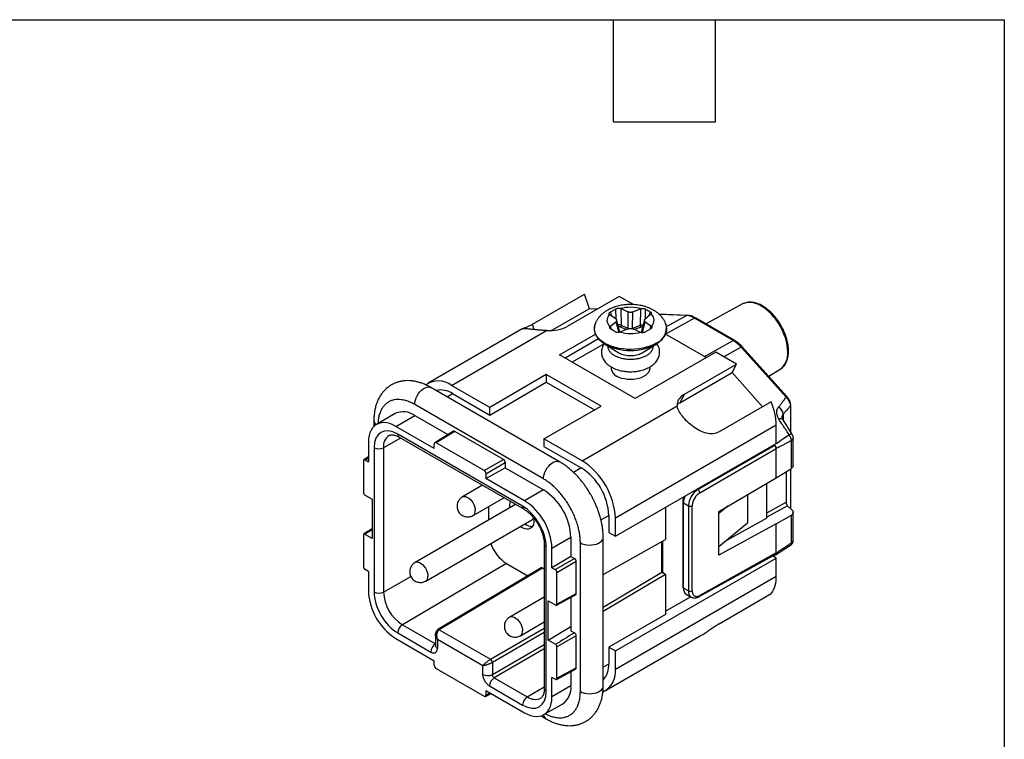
# Model space of a CAD drawing. Header units: millimetres. Extents: x 6 to 273, y 6 to 210.
# Tile 4 of 4: x 199 to 273, y 156 to 210. Entities that reach past the tile are written whole.
import ezdxf

# ---------------------------------------------------------------- set-up
doc = ezdxf.new("R2010")
doc.units = ezdxf.units.MM
doc.linetypes.add('SLD-Solid', pattern=[0])
doc.layers.add('TEXT', color=140, linetype='SLD-Solid', lineweight=25)

msp = doc.modelspace()

# ---------------------------------------------------------------- linework, layer by layer
for p, q in [((237.801, 186.802), (241.691, 189.047)), ((244.276, 188.88), (240.387, 186.635)), ((242.048, 187.955), (241.691, 189.047)), ((245.343, 188.264), (244.276, 188.88)), ((242.048, 187.955), (239.224, 186.325)), ((242.635, 187.933), (242.048, 187.955)), ((243.618, 187.709), (243.704, 187.413)), ((244.04, 187.175), (244.032, 187.948)), ((244.43, 187.965), (244.93, 187.723)), ((244.444, 186.708), (244.43, 187.965)), ((244.93, 187.723), (244.917, 186.479)), ((245.278, 186.47), (245.29, 187.715)), ((245.29, 187.715), (245.873, 187.952)), ((245.873, 187.952), (245.847, 186.702)), ((246.237, 187.201), (246.252, 187.927)), ((246.504, 187.42), (246.591, 187.732)), ((253.493, 188.31), (250.773, 186.816)), ((244.017, 187.197), (243.598, 187.485)), ((243.621, 186.652), (244.032, 186.989)), ((244.032, 186.989), (244.252, 186.189)), ((244.33, 186.213), (244.083, 187.115)), ((246.163, 187.11), (245.91, 186.175)), ((246.009, 186.163), (246.228, 186.974)), ((246.625, 187.518), (246.213, 187.182)), ((246.228, 186.974), (246.647, 186.685)), ((249.372, 187.461), (247.261, 187.543)), ((249.307, 187.445), (247.283, 187.523)), ((249.904, 187.253), (247.746, 186.06)), ((247.815, 186.62), (249.307, 187.445)), ((252.791, 185.586), (249.904, 187.253)), ((252.889, 185.595), (250.002, 187.261)), ((237.078, 186.481), (230.009, 182.4)), ((231.759, 182.227), (238.855, 186.324)), ((237.934, 186.397), (237.801, 186.802)), ((243.691, 186.407), (243.621, 186.652)), ((244.956, 186.456), (244.373, 186.218)), ((244.381, 186.597), (244.802, 186.393)), ((244.917, 186.479), (244.444, 186.708)), ((244.917, 186.479), (244.957, 186.464)), ((245.847, 186.702), (245.278, 186.47)), ((245.815, 186.205), (245.316, 186.447)), ((245.904, 186.588), (245.427, 186.394)), ((246.647, 186.685), (246.567, 186.414)), ((239.82, 184.513), (242.501, 186.061)), ((242.729, 185.706), (240.241, 184.27)), ((250.78, 184.309), (247.742, 186.063)), ((250.65, 184.384), (252.791, 185.586)), ((243.146, 185.34), (240.767, 183.966)), ((243.136, 185.361), (243.11, 185.377)), ((243.111, 185.379), (243.138, 185.359)), ((243.136, 185.361), (244.242, 184.655)), ((251.487, 184.717), (245.476, 181.248)), ((246.004, 184.655), (247.11, 185.361)), ((253.041, 183.82), (251.487, 184.717)), ((253.389, 185.088), (252.099, 184.364)), ((256.744, 181.344), (253.389, 185.088)), ((256.831, 181.363), (253.476, 185.107)), ((245.476, 181.248), (239.82, 184.513)), ((243.686, 183.604), (243.686, 183.493)), ((246.56, 183.493), (246.56, 183.604)), ((248.816, 180.938), (252.705, 183.184)), ((249.151, 181.575), (253.041, 183.82)), ((252.705, 183.184), (253.041, 183.82)), ((254.989, 180.635), (252.705, 183.184)), ((255.445, 182.909), (256.309, 183.432)), ((238.827, 183.045), (234.621, 180.575)), ((234.621, 180.003), (238.827, 182.474)), ((242.934, 180.674), (238.827, 183.045)), ((238.827, 183.045), (238.827, 182.474)), ((238.827, 182.474), (242.434, 180.391)), ((239.825, 176.521), (230.208, 182.073)), ((234.621, 180.575), (231.759, 182.227)), ((231.415, 181.376), (231.829, 181.615)), ((231.829, 181.615), (234.621, 180.003)), ((249.151, 181.575), (248.816, 180.938)), ((255.626, 181.002), (251.737, 178.757)), ((238.617, 175.247), (229.001, 180.799)), ((234.621, 180.003), (234.621, 180.575)), ((238.654, 178.247), (242.934, 180.674)), ((241.517, 176.594), (248.613, 180.691)), ((257.067, 180.682), (257.067, 178.778)), ((257.094, 178.734), (257.094, 180.74)), ((225.95, 179.614), (225.95, 179.169)), ((227.551, 180.126), (226.137, 179.309)), ((227.587, 179.166), (229.001, 179.982)), ((229.001, 179.982), (231.481, 178.55)), ((256.526, 180.071), (256.526, 179.664)), ((230.464, 177.504), (227.587, 179.166)), ((231.894, 178.805), (230.504, 177.946)), ((231.995, 178.796), (230.606, 177.937)), ((235.623, 176.702), (231.995, 178.796)), ((256.012, 179.247), (243.991, 172.307)), ((256.012, 177.9), (256.012, 179.247)), ((227.946, 178.296), (226.667, 177.57)), ((237.062, 173.202), (227.728, 178.591)), ((227.832, 178.362), (237.165, 172.974)), ((241.517, 176.594), (238.654, 178.247)), ((238.654, 178.247), (238.654, 177.675)), ((257.14, 176.029), (257.14, 178.111)), ((257.28, 176.228), (257.28, 178.295)), ((225.536, 177.981), (225.536, 176.53)), ((225.963, 177.572), (225.963, 166.793)), ((226.667, 177.57), (226.667, 166.791)), ((230.464, 177.504), (230.464, 177.856)), ((234.184, 175.872), (230.606, 177.937)), ((238.654, 177.675), (241.446, 176.063)), ((243.991, 170.96), (256.012, 177.9)), ((250.158, 174.452), (255.871, 177.749)), ((250.3, 174.207), (256.012, 177.504)), ((255.871, 177.749), (255.811, 177.784)), ((255.875, 177.82), (255.89, 177.804)), ((256.012, 177.512), (256.012, 177.504)), ((256.012, 175.332), (256.012, 177.504)), ((225.161, 176.583), (225.161, 174.247)), ((225.536, 176.881), (225.201, 176.673)), ((225.302, 176.665), (225.536, 176.809)), ((225.302, 176.665), (225.536, 176.53)), ((234.184, 175.872), (235.623, 176.702)), ((234.325, 175.627), (235.764, 176.457)), ((234.325, 175.275), (235.764, 176.077)), ((235.764, 176.457), (235.764, 176.077)), ((235.764, 176.077), (238.617, 174.43)), ((241.446, 176.063), (240.867, 175.729)), ((256.012, 175.332), (257.14, 176.029)), ((257.067, 175.984), (257.067, 173.028)), ((257.094, 173.001), (257.094, 176.001)), ((234.325, 175.627), (234.325, 175.275)), ((237.203, 173.614), (234.325, 175.275)), ((251.729, 172.817), (256.012, 175.332)), ((256.747, 175.786), (256.747, 173.509)), ((234.062, 174.765), (232.561, 173.898)), ((238.617, 174.43), (237.203, 173.614)), ((250.158, 174.452), (250.099, 174.486)), ((255.305, 172.302), (255.305, 174.917)), ((225.253, 174.059), (225.819, 173.733)), ((225.253, 174.059), (225.253, 174.041)), ((225.819, 173.733), (225.819, 170.799)), ((233.361, 172.512), (235.662, 173.841)), ((253.87, 174.074), (253.87, 171.967)), ((236.538, 173.336), (229.025, 168.998)), ((234.516, 173.18), (234.516, 172.168)), ((247.739, 173.124), (247.739, 170.704)), ((249.024, 173.528), (249.024, 167.166)), ((249.083, 173.447), (249.453, 173.233)), ((249.083, 167.084), (249.083, 173.447)), ((249.453, 173.233), (249.453, 166.871)), ((249.734, 166.87), (249.734, 173.233)), ((252.422, 173.223), (251.729, 172.652)), ((255.305, 172.706), (256.747, 173.509)), ((256.85, 173.243), (255.305, 172.382)), ((256.85, 173.243), (257.213, 172.883)), ((229.825, 167.613), (237.745, 172.185)), ((242.917, 172.177), (243.496, 172.511)), ((243.496, 172.511), (243.496, 171.246)), ((243.991, 170.96), (243.991, 172.307)), ((251.729, 169.549), (251.729, 172.817)), ((255.305, 172.302), (252.128, 170.532)), ((256.012, 171.893), (257.14, 172.545)), ((257.14, 170.463), (257.14, 172.545)), ((257.28, 170.681), (257.28, 172.747)), ((225.819, 171.516), (225.201, 171.134)), ((225.253, 171.125), (225.819, 171.463)), ((251.729, 170.203), (253.87, 171.967)), ((256.012, 171.893), (251.729, 169.549)), ((256.012, 169.721), (256.012, 171.893)), ((225.161, 171.043), (225.161, 168.708)), ((225.253, 171.143), (225.253, 171.125)), ((225.819, 170.799), (225.253, 171.125)), ((239.254, 170.062), (240.668, 170.879)), ((240.668, 170.879), (240.668, 169.455)), ((243.082, 159.774), (243.082, 170.879)), ((243.082, 168.11), (247.739, 170.704)), ((243.496, 171.246), (243.991, 170.96)), ((238.68, 170.35), (238.68, 159.571)), ((238.827, 159.367), (238.827, 170.145)), ((239.254, 168.611), (239.254, 170.062)), ((241.375, 159.365), (241.375, 170.47)), ((247.456, 168.275), (247.456, 170.547)), ((247.527, 168.235), (247.527, 170.586)), ((255.947, 169.574), (257.076, 170.286)), ((240.668, 169.455), (239.254, 168.611)), ((239.487, 168.476), (240.926, 169.306)), ((240.668, 169.455), (240.926, 169.306)), ((243.991, 162.386), (256.012, 169.326)), ((250.257, 166.445), (255.97, 169.629)), ((256.012, 169.721), (250.3, 166.537)), ((256.012, 169.326), (255.724, 169.492)), ((255.89, 169.563), (255.853, 169.564)), ((256.012, 169.721), (256.012, 169.714)), ((256.012, 167.979), (256.012, 169.326)), ((225.536, 168.328), (225.302, 168.463)), ((235.86, 168.917), (228.078, 164.347)), ((238.446, 168.593), (230.732, 163.983)), ((238.547, 168.584), (230.833, 163.974)), ((235.86, 168.917), (237.451, 167.999)), ((238.68, 168.507), (238.547, 168.584)), ((239.254, 168.611), (239.487, 168.476)), ((241.068, 169.062), (239.629, 168.231)), ((241.068, 166.669), (241.068, 169.062)), ((225.536, 168.328), (225.536, 166.876)), ((226.667, 166.791), (228.711, 167.951)), ((239.629, 165.895), (239.629, 168.231)), ((243.082, 165.662), (247.456, 168.275)), ((247.739, 168.112), (243.082, 165.33)), ((243.991, 161.039), (256.012, 167.979)), ((247.456, 168.275), (247.527, 168.235)), ((247.739, 168.112), (247.527, 168.235)), ((247.739, 168.112), (247.739, 165.121)), ((249.453, 166.871), (249.083, 167.084)), ((238.68, 166.408), (236.096, 164.916)), ((239.586, 165.803), (241.024, 166.576)), ((239.629, 165.895), (241.068, 166.669)), ((240.668, 166.385), (240.668, 163.888)), ((247.739, 165.366), (249.606, 166.444)), ((249.29, 166.626), (249.661, 166.412)), ((251.737, 164.424), (255.626, 166.669)), ((238.971, 166.14), (239.537, 165.814)), ((238.971, 163.206), (238.971, 166.14)), ((239.537, 165.795), (239.537, 165.814)), ((247.739, 165.121), (243.496, 162.672)), ((228.078, 164.347), (230.549, 162.921)), ((234.657, 161.767), (238.68, 164.089)), ((236.896, 163.531), (238.68, 164.561)), ((238.971, 163.206), (240.668, 164.22)), ((227.587, 163.325), (230.464, 161.663)), ((227.728, 163.736), (230.2, 162.309)), ((230.549, 163.618), (230.549, 162.799)), ((230.833, 163.974), (234.657, 161.767)), ((238.68, 163.762), (234.799, 161.522)), ((241.068, 163.522), (239.629, 162.691)), ((240.668, 163.888), (240.929, 163.737)), ((241.068, 161.129), (241.068, 163.522)), ((243.266, 159.437), (250.336, 163.518)), ((230.695, 163.241), (230.695, 162.595)), ((234.095, 161.278), (230.695, 163.241)), ((234.799, 160.631), (238.68, 162.871)), ((239.537, 162.879), (238.971, 163.206)), ((239.537, 162.879), (239.537, 162.898)), ((239.629, 160.356), (239.629, 162.691)), ((243.496, 162.672), (243.496, 161.407)), ((243.496, 162.672), (243.991, 162.386)), ((238.68, 162.545), (234.94, 160.386)), ((243.991, 161.039), (243.991, 162.386)), ((230.464, 161.312), (230.464, 161.663)), ((234.095, 160.632), (234.095, 161.278)), ((234.799, 161.522), (234.799, 160.631)), ((239.629, 160.356), (241.068, 161.129)), ((243.496, 161.407), (243.082, 161.167)), ((230.606, 161.067), (234.184, 159.001)), ((234.94, 160.386), (237.412, 158.959)), ((239.487, 160.274), (239.254, 160.409)), ((239.254, 158.957), (239.254, 160.409)), ((239.586, 160.263), (241.024, 161.037)), ((240.668, 160.845), (240.668, 159.774)), ((234.59, 159.775), (237.062, 158.348)), ((237.412, 158.959), (238.68, 159.703)), ((240.668, 159.774), (239.254, 158.957)), ((234.282, 158.991), (234.703, 159.217)), ((234.325, 159.434), (237.203, 157.773)), ((234.325, 159.434), (234.325, 159.083)), ((234.325, 159.083), (234.641, 159.253)), ((238.653, 157.63), (240.067, 158.446)), ((238.439, 157.538), (238.825, 157.315))]:
    msp.add_line(p, q)
at = {"flags": 128}
for points in [[(256.875, 184.711), (256.863, 184.967), (256.828, 185.233), (256.77, 185.506), (256.691, 185.783), (256.59, 186.061), (256.469, 186.337), (256.329, 186.608), (256.173, 186.869), (256.001, 187.119), (255.816, 187.354), (255.62, 187.572), (255.416, 187.769), (255.206, 187.944), (254.991, 188.095), (254.776, 188.219), (254.561, 188.316), (254.351, 188.384), (254.146, 188.423), (253.951, 188.431), (253.766, 188.409), (253.594, 188.358), (253.493, 188.31)], [(247.034, 185.372), (246.813, 185.257), (246.57, 185.157), (246.31, 185.073), (246.036, 185.006), (245.75, 184.957), (245.457, 184.927), (245.16, 184.915), (244.862, 184.922), (244.568, 184.948), (244.28, 184.992), (244.003, 185.055), (243.739, 185.135), (243.492, 185.231), (243.265, 185.342), (243.06, 185.467), (242.88, 185.604), (242.728, 185.751), (242.604, 185.908), (242.511, 186.071), (242.45, 186.24), (242.422, 186.411), (242.426, 186.583), (242.447, 186.699)], [(242.447, 186.699), (242.463, 186.753), (242.468, 186.769)], [(247.25, 185.458), (247.214, 185.432), (247.11, 185.361)], [(253.476, 185.107), (253.47, 185.111), (253.456, 185.113), (253.438, 185.11), (253.415, 185.101), (253.389, 185.088)], [(246.56, 183.493), (246.557, 183.445), (246.528, 183.319), (246.466, 183.197), (246.372, 183.082), (246.249, 182.977), (246.099, 182.884), (245.927, 182.805), (245.736, 182.742), (245.53, 182.697), (245.315, 182.67), (245.095, 182.663), (244.876, 182.675), (244.663, 182.707), (244.461, 182.756), (244.274, 182.823), (244.107, 182.906)], [(256.309, 183.432), (256.329, 183.445), (256.338, 183.451)], [(229.001, 180.799), (229.013, 180.956), (229.049, 181.121), (229.107, 181.29), (229.185, 181.455), (229.282, 181.612), (229.393, 181.756), (229.514, 181.88), (229.643, 181.982), (229.773, 182.057), (229.901, 182.104), (230.023, 182.12), (230.134, 182.104), (230.208, 182.073)], [(256.744, 181.344), (256.77, 181.358), (256.793, 181.366), (256.811, 181.369), (256.825, 181.367), (256.831, 181.363)], [(248.816, 180.938), (248.642, 180.82), (248.606, 180.789)], [(256.526, 179.664), (256.515, 179.679), (256.479, 179.707), (256.429, 179.724), (256.366, 179.729), (256.292, 179.723), (256.209, 179.706)], [(227.587, 179.166), (227.357, 179.283), (227.13, 179.37), (226.909, 179.424), (226.697, 179.445), (226.496, 179.432), (226.308, 179.387), (226.137, 179.309), (225.983, 179.2), (225.85, 179.06), (225.739, 178.892), (225.651, 178.697), (225.587, 178.479), (225.549, 178.239), (225.536, 177.981)], [(238.617, 175.247), (238.629, 175.404), (238.665, 175.569), (238.723, 175.738), (238.802, 175.904), (238.898, 176.061), (239.009, 176.204), (239.131, 176.329), (239.259, 176.431), (239.39, 176.506), (239.518, 176.552), (239.64, 176.568), (239.751, 176.553), (239.825, 176.521)], [(232.561, 173.898), (232.582, 173.909), (232.678, 173.934), (232.786, 173.927), (232.901, 173.889), (233.02, 173.821), (233.135, 173.726), (233.243, 173.608), (233.339, 173.472), (233.418, 173.325), (233.477, 173.173), (233.514, 173.022), (233.526, 172.879)], [(236.425, 173.401), (236.428, 173.321), (236.432, 173.275)], [(237.91, 172.143), (237.898, 171.979), (237.863, 171.834), (237.805, 171.71), (237.726, 171.612), (237.628, 171.54), (237.513, 171.498), (237.385, 171.487), (237.247, 171.506), (237.102, 171.556), (236.954, 171.634), (236.879, 171.685)], [(237.897, 172.329), (237.898, 172.32), (237.91, 172.143)], [(241.375, 170.47), (241.517, 170.402), (241.678, 170.351), (241.853, 170.317), (242.036, 170.302), (242.22, 170.307), (242.4, 170.331), (242.569, 170.374), (242.721, 170.435), (242.852, 170.51), (242.956, 170.598), (243.03, 170.695), (243.073, 170.799), (243.082, 170.88)], [(229.025, 168.998), (229.047, 169.01), (229.142, 169.035), (229.25, 169.028), (229.366, 168.989), (229.484, 168.921), (229.6, 168.826), (229.708, 168.708), (229.804, 168.573), (229.883, 168.425), (229.942, 168.273), (229.978, 168.122), (229.991, 167.979)], [(236.096, 164.916), (236.118, 164.928), (236.213, 164.953), (236.321, 164.946), (236.437, 164.907), (236.555, 164.839), (236.671, 164.744), (236.779, 164.626), (236.875, 164.491), (236.954, 164.343), (237.013, 164.191), (237.049, 164.04), (237.062, 163.897)], [(241.375, 159.365), (241.517, 159.297), (241.678, 159.246), (241.853, 159.212), (242.036, 159.197), (242.22, 159.202), (242.4, 159.226), (242.569, 159.269), (242.721, 159.33), (242.852, 159.405), (242.956, 159.493), (243.03, 159.59), (243.073, 159.694), (243.082, 159.774)], [(237.203, 157.773), (237.433, 157.655), (237.66, 157.569), (237.881, 157.515), (238.093, 157.494), (238.294, 157.506), (238.482, 157.552), (238.653, 157.63), (238.806, 157.739), (238.94, 157.879), (239.051, 158.047), (239.139, 158.242), (239.202, 158.46), (239.241, 158.7), (239.254, 158.957)]]:
    msp.add_lwpolyline(points, dxfattribs=at)
for centre, radius, start, end in [((249.367, 187.337), 0.124, 89.12128, 119.51142), ((249.96, 187.171), 0.099, 65.36022, 124.60414), ((244.277, 186.73), 0.169, 308.06893, 352.55121), ((244.751, 186.501), 0.168, 336.78638, 352.19305), ((246.03, 186.722), 0.184, 186.2973, 226.69945), ((246.574, 186.513), 1.231, 291.96356, 12.07586), ((252.848, 185.505), 0.099, 65.34164, 124.60571), ((245.123, 188.885), 4.046, 240.58746, 299.41254), ((255.392, 184.598), 1.487, 309.49064, 4.3585), ((244.391, 183.554), 0.708, 185.00222, 246.31792), ((230.763, 180.935), 1.631, 52.372, 124.86485), ((230.935, 180.28), 1.606, 56.17543, 102.26731), ((251.367, 179.146), 4.646, 1.24725, 23.55596), ((228.155, 178.835), 1.425, 53.60737, 115.08217), ((257.013, 180.742), 0.0806, 311.84744, 358.2277), ((226.371, 179.631), 0.421, 182.44833, 232.62639), ((227.611, 177.693), 0.952, 123.49954, 187.42027), ((227.973, 178.564), 0.247, 173.73204, 234.95578), ((226.317, 178.255), 0.77, 242.63358, 297.07778), ((238.618, 172.063), 5.379, 2.60548, 57.39452), ((239.067, 172.322), 4.434, 2.45345, 57.54655), ((236.238, 170.689), 4.434, 2.45345, 57.54655), ((249.988, 174.19), 0.312, 3.05988, 56.94012), ((234.824, 169.872), 4.434, 2.45345, 57.54655), ((250.46, 173.407), 1.378, 156.01836, 178.35707), ((233.13, 172.837), 0.398, 305.34218, 5.98484), ((237.088, 173.197), 1.017, 158.76864, 187.15254), ((237.307, 173.176), 0.247, 173.74031, 234.86521), ((249.124, 173.538), 0.101, 185.70954, 245.62406), ((249.594, 173.507), 0.308, 242.63358, 297.07778), ((237.577, 172.455), 0.319, 301.83835, 340.32702), ((237.787, 172.571), 0.879, 230.90024, 270.435), ((237.443, 171.383), 2.931, 199.31159, 237.29134), ((238.926, 170.371), 0.247, 185.10544, 246.26719), ((229.595, 167.938), 0.398, 305.34218, 5.98484), ((253.94, 167.877), 2.075, 324.36312, 2.79453), ((249.124, 167.176), 0.101, 185.6948, 245.62534), ((249.559, 167.024), 0.48, 172.77901, 235.90881), ((229.966, 167.066), 4.434, 182.45345, 237.54655), ((226.317, 167.477), 0.77, 242.63358, 297.07778), ((229.731, 166.931), 3.068, 182.60548, 237.39452), ((249.594, 167.144), 0.308, 242.63358, 297.07778), ((250.201, 166.527), 0.0994, 304.33596, 5.91654), ((228.497, 163.701), 0.769, 122.91809, 177.3706), ((230.775, 163.894), 0.0994, 54.08195, 115.71825), ((236.666, 163.856), 0.398, 305.34218, 5.98484), ((230.969, 162.274), 0.769, 122.91809, 177.3706), ((230.788, 162.816), 0.24, 184.09434, 247.2258), ((234.487, 161.505), 0.312, 3.05988, 56.94012), ((241.894, 161.299), 1.607, 317.72635, 3.8281), ((234.449, 161.316), 0.77, 242.63358, 297.07778), ((235.358, 159.74), 0.769, 122.91809, 177.3706), ((242.374, 160.823), 1.632, 295.20458, 7.62628), ((239.251, 159.615), 1.426, 304.91595, 6.39623), ((237.83, 158.313), 0.769, 122.91809, 177.3706), ((237.996, 159.776), 1.005, 234.47065, 294.90269), ((238.926, 159.593), 0.247, 185.04767, 246.27247), ((239.05, 157.671), 0.421, 187.31854, 237.63928)]:
    msp.add_arc(centre, radius, start, end)
for centre, major_axis, ratio, start_param, end_param in [((238.827, 187.536), (2.103, -0.177), 0.571777, 4.774162, 5.59506), ((250.712, 180.674), (2.103, -0.177), 0.571777, 2.453467, 3.274366), ((231.995, 178.633), (-0.1, 0.173), 0.577206, 5.498021, 6.300635), ((230.606, 177.774), (-0.1, 0.173), 0.577206, 5.498021, 7.068512), ((255.871, 177.586), (-0.1, 0.173), 0.577426, 3.970865, 5.49783), ((225.303, 176.501), (-0.1, 0.173), 0.577206, 5.498021, 7.068512), ((235.623, 176.539), (-0.1, 0.173), 0.577557, 3.927224, 5.497716), ((234.184, 175.708), (-0.1, 0.173), 0.577557, 3.927224, 5.497716), ((225.303, 174.166), (-0.1, 0.173), 0.577557, 0.785632, 1.99971), ((228.083, 175.771), (8.103, 4.516), 0.015381, 4.3471, 4.34923), ((228.083, 172.681), (8.103, 4.842), 0.014853, 1.84508, 1.918638), ((225.303, 170.962), (-0.1, 0.173), 0.577206, 5.854434, 7.068512), ((240.926, 169.143), (-0.1, 0.173), 0.577557, 3.927224, 5.497716), ((255.871, 169.803), (-0.1, 0.173), 0.577338, 3.132866, 3.883286), ((225.303, 168.626), (-0.1, 0.173), 0.577557, 0.785632, 2.356124), ((238.547, 168.42), (-0.1, 0.173), 0.577338, 5.497906, 6.291912), ((239.487, 168.312), (-0.1, 0.173), 0.577557, 3.927224, 5.497716), ((240.926, 166.751), (-0.1, 0.173), 0.577206, 3.124143, 3.92692), ((239.487, 165.977), (-0.1, 0.173), 0.577206, 2.712841, 3.92692), ((242.366, 164.435), (8.103, 4.842), 0.014853, 1.737497, 1.918638), ((240.926, 163.604), (-0.1, 0.173), 0.577557, 3.927224, 5.322444), ((239.487, 162.773), (-0.1, 0.173), 0.577557, 3.927224, 5.141303), ((230.606, 161.23), (-0.1, 0.173), 0.577557, 0.785632, 2.356124), ((240.926, 161.211), (-0.1, 0.173), 0.577206, 3.124143, 3.92692), ((239.487, 160.438), (-0.1, 0.173), 0.577206, 2.356428, 3.92692), ((234.184, 159.165), (-0.1, 0.173), 0.577206, 2.356428, 3.92692)]:
    msp.add_ellipse(centre, major_axis=major_axis, ratio=ratio, start_param=start_param, end_param=end_param)
for points, knots in [([(256.339, 183.457), (256.405, 183.504), (256.535, 183.597), (256.675, 183.783), (256.774, 183.966), (256.859, 184.191), (256.922, 184.482), (256.939, 184.862), (256.901, 185.264), (256.819, 185.637), (256.71, 185.979), (256.581, 186.297), (256.429, 186.604), (256.26, 186.889), (256.088, 187.142), (255.907, 187.372), (255.717, 187.584), (255.531, 187.765), (255.355, 187.915), (255.208, 188.024), (255.076, 188.113), (254.945, 188.191), (254.798, 188.267), (254.619, 188.344), (254.393, 188.414), (254.155, 188.451), (253.921, 188.447), (253.702, 188.408), (253.565, 188.343), (253.493, 188.31)], [0, 0, 0, 0, 0.043227, 0.085507, 0.119894, 0.147687, 0.201882, 0.256177, 0.3096, 0.362208, 0.399642, 0.440313, 0.484235, 0.519331, 0.556261, 0.591789, 0.623395, 0.659423, 0.68847, 0.712336, 0.731624, 0.752621, 0.775341, 0.802347, 0.838174, 0.883009, 0.917964, 0.956968, 1, 1, 1, 1]), ([(245.123, 188.271), (245.029, 188.269), (244.895, 188.267), (244.699, 188.249), (244.532, 188.228), (244.336, 188.194), (244.134, 188.146), (243.928, 188.084), (243.723, 188.008), (243.522, 187.915), (243.328, 187.807), (243.145, 187.683), (242.976, 187.543), (242.824, 187.388), (242.69, 187.22), (242.58, 187.039), (242.506, 186.888), (242.479, 186.796), (242.472, 186.771)], [0, 0, 0, 0, 0.081155, 0.114612, 0.169993, 0.227411, 0.288987, 0.353248, 0.419664, 0.487792, 0.557255, 0.627495, 0.697965, 0.768143, 0.837671, 0.906446, 0.974604, 1, 1, 1, 1]), ([(243.559, 187.52), (243.553, 187.528), (243.541, 187.544), (243.531, 187.568), (243.528, 187.593), (243.535, 187.626), (243.558, 187.668), (243.598, 187.695), (243.618, 187.709)], [0, 0, 0, 0, 0.1246, 0.247894, 0.372374, 0.500403, 0.749348, 1, 1, 1, 1]), ([(244.032, 187.948), (244.043, 187.954), (244.065, 187.965), (244.105, 187.979), (244.147, 187.991), (244.206, 188.001), (244.284, 188.006), (244.341, 187.994), (244.369, 187.988)], [0, 0, 0, 0, 0.126229, 0.250583, 0.374733, 0.500388, 0.752103, 1, 1, 1, 1]), ([(244.369, 187.988), (244.38, 187.985), (244.402, 187.978), (244.421, 187.97), (244.43, 187.965)], [0, 0, 0, 0, 0.499209, 1, 1, 1, 1]), ([(245.29, 187.715), (245.274, 187.709), (245.243, 187.698), (245.19, 187.688), (245.135, 187.683), (245.079, 187.684), (245.025, 187.692), (244.974, 187.704), (244.944, 187.717), (244.93, 187.723)], [0, 0, 0, 0, 0.143377, 0.286234, 0.42878, 0.57122, 0.713766, 0.856623, 1, 1, 1, 1]), ([(247.774, 186.774), (247.753, 186.833), (247.706, 186.966), (247.6, 187.153), (247.468, 187.335), (247.315, 187.501), (247.14, 187.653), (246.946, 187.79), (246.734, 187.911), (246.512, 188.013), (246.282, 188.097), (246.052, 188.162), (245.832, 188.209), (245.637, 188.239), (245.457, 188.258), (245.291, 188.269), (245.176, 188.27), (245.123, 188.271)], [0, 0, 0, 0, 0.060844, 0.137352, 0.208048, 0.280797, 0.35546, 0.431462, 0.507891, 0.583714, 0.657966, 0.729801, 0.797022, 0.855876, 0.901457, 0.953806, 1, 1, 1, 1]), ([(245.873, 187.952), (245.882, 187.956), (245.902, 187.963), (245.923, 187.969), (245.934, 187.971)], [0, 0, 0, 0, 0.500687, 1, 1, 1, 1]), ([(245.934, 187.971), (245.947, 187.974), (245.974, 187.979), (246.016, 187.982), (246.06, 187.981), (246.116, 187.975), (246.186, 187.959), (246.23, 187.938), (246.252, 187.927)], [0, 0, 0, 0, 0.124515, 0.247977, 0.372541, 0.500256, 0.749304, 1, 1, 1, 1]), ([(246.591, 187.732), (246.603, 187.723), (246.629, 187.706), (246.656, 187.678), (246.676, 187.642), (246.683, 187.6), (246.666, 187.569), (246.658, 187.553)], [0, 0, 0, 0, 0.167602, 0.333135, 0.500158, 0.751802, 1, 1, 1, 1]), ([(243.598, 187.485), (243.591, 187.491), (243.576, 187.502), (243.564, 187.514), (243.559, 187.52)], [0, 0, 0, 0, 0.500791, 1, 1, 1, 1]), ([(244.017, 187.197), (244.029, 187.188), (244.051, 187.171), (244.073, 187.142), (244.086, 187.111), (244.088, 187.079), (244.08, 187.047), (244.062, 187.016), (244.042, 186.998), (244.032, 186.989)], [0, 0, 0, 0, 0.143377, 0.286234, 0.42878, 0.57122, 0.713766, 0.856623, 1, 1, 1, 1]), ([(246.228, 186.974), (246.217, 186.982), (246.195, 186.999), (246.173, 187.029), (246.16, 187.061), (246.158, 187.093), (246.166, 187.124), (246.184, 187.155), (246.203, 187.173), (246.213, 187.182)], [0, 0, 0, 0, 0.143377, 0.286234, 0.42878, 0.57122, 0.713766, 0.856623, 1, 1, 1, 1]), ([(246.658, 187.553), (246.653, 187.547), (246.644, 187.535), (246.631, 187.524), (246.625, 187.518)], [0, 0, 0, 0, 0.499313, 1, 1, 1, 1]), ([(250.002, 187.261), (249.939, 187.295), (249.82, 187.358), (249.651, 187.417), (249.502, 187.451), (249.412, 187.458), (249.369, 187.461)], [0, 0, 0, 0, 0.294503, 0.559571, 0.794862, 1, 1, 1, 1]), ([(238.855, 186.324), (238.743, 186.331), (238.516, 186.344), (238.189, 186.373), (237.882, 186.402), (237.62, 186.427), (237.406, 186.445), (237.25, 186.457), (237.141, 186.464), (237.081, 186.469), (237.061, 186.473), (237.075, 186.479), (237.079, 186.48)], [0, 0, 0, 0, 0.113162, 0.229296, 0.342562, 0.45983, 0.562123, 0.667755, 0.764752, 0.864216, 0.968391, 1, 1, 1, 1]), ([(237.099, 186.489), (237.141, 186.503), (237.225, 186.527), (237.406, 186.6), (237.474, 186.631), (237.626, 186.705), (237.711, 186.75), (237.801, 186.802)], [0, 0, 0, 0, 0.5, 0.5, 0.75, 0.75, 1, 1, 1, 1]), ([(242.452, 186.694), (242.439, 186.642), (242.409, 186.519), (242.418, 186.332), (242.46, 186.145), (242.532, 185.978), (242.629, 185.82), (242.759, 185.663), (242.918, 185.512), (243.048, 185.422), (243.111, 185.379)], [0, 0, 0, 0, 0.109651, 0.255123, 0.387845, 0.507802, 0.624846, 0.748936, 0.879959, 1, 1, 1, 1]), ([(243.655, 186.428), (243.642, 186.436), (243.617, 186.452), (243.589, 186.482), (243.569, 186.521), (243.562, 186.569), (243.579, 186.601), (243.588, 186.617)], [0, 0, 0, 0, 0.167602, 0.333135, 0.500158, 0.751802, 1, 1, 1, 1]), ([(243.588, 186.617), (243.592, 186.623), (243.602, 186.636), (243.615, 186.647), (243.621, 186.652)], [0, 0, 0, 0, 0.499313, 1, 1, 1, 1]), ([(244.312, 186.199), (244.298, 186.196), (244.272, 186.191), (244.229, 186.186), (244.186, 186.184), (244.129, 186.187), (244.06, 186.2), (244.016, 186.221), (243.994, 186.232)], [0, 0, 0, 0, 0.124515, 0.247977, 0.372541, 0.500256, 0.749304, 1, 1, 1, 1]), ([(244.444, 186.708), (244.413, 186.718), (244.352, 186.738), (244.258, 186.746), (244.205, 186.738), (244.187, 186.735)], [0, 0, 0, 0, 0.398602, 0.796077, 1, 1, 1, 1]), ([(244.219, 186.62), (244.227, 186.621), (244.26, 186.627), (244.32, 186.621), (244.36, 186.605), (244.381, 186.597)], [0, 0, 0, 0, 0.159425, 0.576932, 1, 1, 1, 1]), ([(244.373, 186.218), (244.363, 186.215), (244.344, 186.207), (244.323, 186.202), (244.312, 186.199)], [0, 0, 0, 0, 0.500687, 1, 1, 1, 1]), ([(244.956, 186.456), (244.971, 186.462), (245.003, 186.473), (245.056, 186.483), (245.111, 186.488), (245.166, 186.487), (245.22, 186.479), (245.272, 186.466), (245.301, 186.454), (245.316, 186.447)], [0, 0, 0, 0, 0.143377, 0.286234, 0.42878, 0.57122, 0.713766, 0.856623, 1, 1, 1, 1]), ([(245.876, 186.182), (245.865, 186.186), (245.844, 186.192), (245.825, 186.201), (245.815, 186.205)], [0, 0, 0, 0, 0.499209, 1, 1, 1, 1]), ([(246.058, 186.725), (246.053, 186.726), (246.015, 186.732), (245.937, 186.726), (245.877, 186.71), (245.847, 186.702)], [0, 0, 0, 0, 0.075002, 0.536947, 1, 1, 1, 1]), ([(246.214, 186.21), (246.203, 186.204), (246.18, 186.192), (246.141, 186.178), (246.099, 186.168), (246.04, 186.161), (245.962, 186.162), (245.905, 186.176), (245.876, 186.182)], [0, 0, 0, 0, 0.126229, 0.250583, 0.374733, 0.500388, 0.752103, 1, 1, 1, 1]), ([(245.904, 186.588), (245.924, 186.595), (245.962, 186.608), (246.006, 186.608), (246.027, 186.608)], [0, 0, 0, 0, 0.527936, 1, 1, 1, 1]), ([(246.687, 186.65), (246.693, 186.642), (246.705, 186.626), (246.715, 186.599), (246.717, 186.571), (246.711, 186.534), (246.687, 186.489), (246.648, 186.462), (246.628, 186.449)], [0, 0, 0, 0, 0.1246, 0.247894, 0.372374, 0.500403, 0.749348, 1, 1, 1, 1]), ([(246.647, 186.685), (246.655, 186.68), (246.67, 186.669), (246.681, 186.657), (246.687, 186.65)], [0, 0, 0, 0, 0.500791, 1, 1, 1, 1]), ([(247.257, 185.466), (247.293, 185.494), (247.375, 185.558), (247.489, 185.669), (247.61, 185.812), (247.724, 185.992), (247.806, 186.214), (247.844, 186.395), (247.825, 186.498), (247.822, 186.514)], [0, 0, 0, 0, 0.091559, 0.2116874, 0.3524724, 0.5238205, 0.7257932, 0.9583392, 1, 1, 1, 1]), ([(247.108, 185.359), (247.152, 185.389), (247.205, 185.423), (247.25, 185.46), (247.257, 185.466)], [0, 0, 0, 0, 0.8421094, 1, 1, 1, 1]), ([(253.476, 185.107), (253.382, 185.204), (253.195, 185.398), (252.991, 185.529), (252.889, 185.595)], [0, 0, 0, 0, 0.4986, 1, 1, 1, 1]), ([(243.146, 185.34), (243.127, 185.312), (243.076, 185.237), (243.016, 185.103), (242.967, 184.94), (242.944, 184.769), (242.95, 184.593), (242.986, 184.415), (243.052, 184.245), (243.143, 184.086), (243.256, 183.941), (243.392, 183.806), (243.549, 183.685), (243.722, 183.578), (243.908, 183.486), (244.104, 183.411), (244.302, 183.351), (244.493, 183.308), (244.664, 183.28), (244.823, 183.262), (244.972, 183.253), (245.158, 183.249), (245.326, 183.255), (245.5, 183.27), (245.648, 183.29), (245.82, 183.322), (245.996, 183.366), (246.172, 183.422), (246.346, 183.491), (246.513, 183.573), (246.672, 183.668), (246.818, 183.777), (246.949, 183.898), (247.064, 184.032), (247.158, 184.177), (247.231, 184.332), (247.279, 184.495), (247.301, 184.666), (247.295, 184.841), (247.26, 185.02), (247.192, 185.189), (247.134, 185.301), (247.095, 185.351), (247.093, 185.354)], [0, 0, 0, 0, 0.01506, 0.040846, 0.066585, 0.092518, 0.118982, 0.146378, 0.175105, 0.201749, 0.22918, 0.257287, 0.285778, 0.314293, 0.342491, 0.370137, 0.396937, 0.422065, 0.444248, 0.461401, 0.481066, 0.498809, 0.529601, 0.542224, 0.563097, 0.584682, 0.60776, 0.631763, 0.656483, 0.681758, 0.70747, 0.733479, 0.759617, 0.785722, 0.811674, 0.83746, 0.863199, 0.889132, 0.915597, 0.942992, 0.971719, 0.998363, 1, 1, 1, 1]), ([(243.938, 184.442), (243.868, 184.487), (243.727, 184.578), (243.6, 184.715), (243.522, 184.834), (243.467, 184.961), (243.436, 185.071), (243.451, 185.147), (243.454, 185.158)], [0, 0, 0, 0, 0.230101, 0.460011, 0.585557, 0.709687, 0.958647, 1, 1, 1, 1]), ([(246.792, 185.158), (246.794, 185.147), (246.809, 185.071), (246.771, 184.928), (246.674, 184.744), (246.517, 184.579), (246.314, 184.438), (246.07, 184.321), (245.834, 184.246), (245.628, 184.202), (245.408, 184.168), (245.123, 184.152), (244.78, 184.172), (244.462, 184.231), (244.174, 184.32), (244.017, 184.401), (243.938, 184.442)], [0, 0, 0, 0, 0.014181, 0.099673, 0.185031, 0.263957, 0.34275, 0.421676, 0.500469, 0.543514, 0.586073, 0.671432, 0.756924, 0.842283, 0.921174, 1, 1, 1, 1]), ([(246.001, 184.657), (245.988, 184.648), (245.928, 184.604), (245.785, 184.542), (245.581, 184.477), (245.356, 184.438), (245.123, 184.425), (244.89, 184.438), (244.665, 184.477), (244.46, 184.542), (244.318, 184.604), (244.257, 184.648), (244.245, 184.657)], [0, 0, 0, 0, 0.029865, 0.147397, 0.264929, 0.382461, 0.499993, 0.617525, 0.735057, 0.852589, 0.970122, 1, 1, 1, 1]), ([(230.208, 182.072), (230.2, 182.077), (230.108, 182.133), (229.927, 182.224), (229.666, 182.342), (229.402, 182.436), (229.136, 182.509), (228.869, 182.559), (228.604, 182.584), (228.342, 182.584), (228.085, 182.558), (227.835, 182.507), (227.591, 182.429), (227.358, 182.325), (227.135, 182.195), (226.925, 182.038), (226.729, 181.855), (226.551, 181.644), (226.396, 181.416), (226.267, 181.173), (226.162, 180.921), (226.076, 180.652), (226.012, 180.369), (225.971, 180.073), (225.951, 179.82), (225.952, 179.664), (225.953, 179.613)], [0, 0, 0, 0, 0.0041994, 0.0480081, 0.0920142, 0.1360887, 0.1800879, 0.2238715, 0.2673294, 0.31041, 0.3531361, 0.3956072, 0.4379894, 0.4805018, 0.5234052, 0.56699, 0.6114863, 0.6572285, 0.7045603, 0.7481714, 0.7926771, 0.8380061, 0.8839998, 0.9304418, 0.9771047, 1, 1, 1, 1]), ([(229.001, 180.799), (228.885, 180.861), (228.654, 180.984), (228.313, 181.103), (228.005, 181.166), (227.73, 181.18), (227.488, 181.156), (227.259, 181.096), (227.047, 180.998), (226.856, 180.863), (226.69, 180.696), (226.548, 180.497), (226.423, 180.252), (226.324, 179.954), (226.263, 179.653), (226.255, 179.45), (226.253, 179.376)], [0, 0, 0, 0, 0.083103, 0.165562, 0.248704, 0.315329, 0.382042, 0.450085, 0.518218, 0.58626, 0.654393, 0.721018, 0.787732, 0.870835, 0.953294, 1, 1, 1, 1]), ([(256.187, 180.615), (256.234, 180.67), (256.332, 180.788), (256.466, 180.962), (256.605, 181.15), (256.694, 181.274), (256.744, 181.344)], [0, 0, 0, 0, 0.236861, 0.499652, 0.716332, 1, 1, 1, 1]), ([(257.094, 180.74), (257.09, 180.794), (257.082, 180.901), (257.022, 181.071), (256.939, 181.23), (256.867, 181.319), (256.831, 181.363)], [0, 0, 0, 0, 0.2582937, 0.5086026, 0.7556838, 1, 1, 1, 1]), ([(251.737, 178.757), (251.596, 178.676), (251.446, 178.629), (251.128, 178.596), (250.967, 178.61), (250.637, 178.69), (250.472, 178.754), (250.142, 178.921), (249.978, 179.023), (249.663, 179.253), (249.508, 179.383), (249.23, 179.65), (249.101, 179.791), (248.888, 180.065), (248.8, 180.2), (248.672, 180.455), (248.63, 180.576), (248.613, 180.691)], [0, 0, 0, 0, 0.125, 0.125, 0.25, 0.25, 0.375, 0.375, 0.5, 0.5, 0.625, 0.625, 0.75, 0.75, 0.875, 0.875, 1, 1, 1, 1]), ([(256.209, 179.706), (256.19, 179.74), (256.154, 179.807), (256.112, 179.907), (256.08, 180.007), (256.06, 180.105), (256.049, 180.223), (256.058, 180.356), (256.101, 180.498), (256.159, 180.576), (256.187, 180.615)], [0, 0, 0, 0, 0.1071996, 0.2113161, 0.3132288, 0.4138744, 0.5142254, 0.6808845, 0.8407218, 1, 1, 1, 1]), ([(256.526, 180.071), (256.523, 180.114), (256.516, 180.16), (256.485, 180.258), (256.461, 180.309), (256.368, 180.457), (256.279, 180.549), (256.187, 180.615)], [0, 0, 0, 0, 0.25, 0.25, 0.5, 0.5, 1, 1, 1, 1]), ([(257.067, 180.682), (257.014, 180.626), (256.924, 180.53), (256.786, 180.379), (256.658, 180.234), (256.569, 180.123), (256.526, 180.071)], [0, 0, 0, 0, 0.292968, 0.499577, 0.762137, 1, 1, 1, 1]), ([(256.963, 178.545), (256.936, 178.593), (256.878, 178.695), (256.787, 178.837), (256.687, 178.986), (256.581, 179.14), (256.478, 179.289), (256.379, 179.434), (256.293, 179.565), (256.236, 179.661), (256.209, 179.706)], [0, 0, 0, 0, 0.122575, 0.256932, 0.36617, 0.508259, 0.659595, 0.755511, 0.885237, 1, 1, 1, 1]), ([(256.463, 179.822), (256.461, 179.833), (256.454, 179.889), (256.469, 179.98), (256.508, 180.041), (256.526, 180.071)], [0, 0, 0, 0, 0.11167, 0.573081, 1, 1, 1, 1]), ([(256.527, 179.662), (256.507, 179.697), (256.471, 179.762), (256.463, 179.812), (256.46, 179.834)], [0, 0, 0, 0, 0.540206, 1, 1, 1, 1]), ([(257.228, 178.513), (257.112, 178.705), (256.878, 179.089), (256.643, 179.473), (256.526, 179.664)], [0, 0, 0, 0, 0.499982, 1, 1, 1, 1]), ([(227.088, 178.485), (227.103, 178.494), (227.138, 178.514), (227.207, 178.531), (227.294, 178.538), (227.393, 178.53), (227.505, 178.506), (227.628, 178.464), (227.738, 178.415), (227.808, 178.374), (227.832, 178.36)], [0, 0, 0, 0, 0.118917, 0.273226, 0.412703, 0.545562, 0.675414, 0.80424, 0.932833, 1, 1, 1, 1]), ([(255.89, 177.804), (256.096, 177.948), (256.452, 178.197), (256.812, 178.442), (256.963, 178.545)], [0, 0, 0, 0, 0.57879, 1, 1, 1, 1]), ([(257.14, 178.111), (257.082, 178.078), (256.961, 178.008), (256.773, 177.905), (256.565, 177.794), (256.31, 177.662), (256.122, 177.567), (256.012, 177.512)], [0, 0, 0, 0, 0.154109, 0.32064, 0.499642, 0.708171, 1, 1, 1, 1]), ([(257.212, 178.533), (257.203, 178.546), (257.181, 178.576), (257.093, 178.583), (257.006, 178.557), (256.963, 178.545)], [0, 0, 0, 0, 0.263459, 0.643099, 1, 1, 1, 1]), ([(257.14, 178.111), (257.14, 178.124), (257.139, 178.153), (257.132, 178.204), (257.119, 178.263), (257.091, 178.346), (257.05, 178.428), (257.002, 178.498), (256.976, 178.529), (256.963, 178.545)], [0, 0, 0, 0, 0.095263, 0.207742, 0.337579, 0.484089, 0.744349, 0.873832, 1, 1, 1, 1]), ([(257.274, 178.293), (257.276, 178.282), (257.281, 178.241), (257.239, 178.174), (257.173, 178.132), (257.14, 178.111)], [0, 0, 0, 0, 0.152141, 0.575678, 1, 1, 1, 1]), ([(257.291, 178.286), (257.287, 178.327), (257.278, 178.414), (257.237, 178.493), (257.215, 178.536)], [0, 0, 0, 0, 0.466746, 1, 1, 1, 1]), ([(256.012, 177.512), (256.012, 177.527), (256.01, 177.559), (255.998, 177.611), (255.977, 177.671), (255.942, 177.74), (255.907, 177.783), (255.89, 177.804)], [0, 0, 0, 0, 0.167438, 0.332316, 0.500755, 0.749827, 1, 1, 1, 1]), ([(242.141, 174.096), (242.076, 174.206), (241.984, 174.36), (241.838, 174.581), (241.708, 174.766), (241.547, 174.981), (241.371, 175.198), (241.179, 175.416), (240.974, 175.63), (240.757, 175.836), (240.531, 176.032), (240.295, 176.216), (240.059, 176.381), (239.9, 176.475), (239.825, 176.52)], [0, 0, 0, 0, 0.107333, 0.151221, 0.223941, 0.299349, 0.380144, 0.464343, 0.551176, 0.640042, 0.730529, 0.82234, 0.915248, 1, 1, 1, 1]), ([(257.274, 176.235), (257.276, 176.223), (257.281, 176.178), (257.239, 176.104), (257.172, 176.054), (257.14, 176.029)], [0, 0, 0, 0, 0.158944, 0.59062, 1, 1, 1, 1]), ([(241.375, 170.47), (241.375, 170.521), (241.373, 170.622), (241.364, 170.778), (241.349, 170.935), (241.328, 171.095), (241.301, 171.256), (241.267, 171.42), (241.228, 171.587), (241.165, 171.817), (241.07, 172.114), (240.929, 172.476), (240.762, 172.836), (240.571, 173.19), (240.359, 173.533), (240.131, 173.857), (239.888, 174.161), (239.64, 174.435), (239.388, 174.681), (239.135, 174.897), (238.878, 175.089), (238.704, 175.194), (238.617, 175.247)], [0, 0, 0, 0, 0.030232, 0.060265, 0.090166, 0.120002, 0.149841, 0.17975, 0.209797, 0.240047, 0.304316, 0.368671, 0.434308, 0.500032, 0.565669, 0.631393, 0.695663, 0.760018, 0.820267, 0.879988, 0.939719, 1, 1, 1, 1]), ([(232.562, 173.897), (232.53, 173.878), (232.471, 173.842), (232.397, 173.775), (232.328, 173.699), (232.289, 173.639), (232.268, 173.605)], [0, 0, 0, 0, 0.263027, 0.488736, 0.713038, 1, 1, 1, 1]), ([(243.08, 170.88), (243.08, 170.933), (243.082, 171.089), (243.062, 171.356), (243.022, 171.677), (242.962, 171.999), (242.886, 172.319), (242.793, 172.635), (242.687, 172.942), (242.574, 173.227), (242.466, 173.471), (242.361, 173.69), (242.257, 173.892), (242.179, 174.029), (242.141, 174.096)], [0, 0, 0, 0, 0.051354, 0.151736, 0.251525, 0.350543, 0.448563, 0.545179, 0.639478, 0.728904, 0.807823, 0.867128, 0.934351, 1, 1, 1, 1]), ([(249.094, 173.906), (249.087, 173.887), (249.059, 173.813), (249.032, 173.683), (249.027, 173.58), (249.024, 173.528)], [0, 0, 0, 0, 0.143043, 0.571505, 1, 1, 1, 1]), ([(250.3, 174.207), (250.282, 174.196), (250.246, 174.174), (250.193, 174.135), (250.142, 174.091), (250.071, 174.023), (249.987, 173.924), (249.897, 173.788), (249.823, 173.643), (249.772, 173.498), (249.74, 173.358), (249.736, 173.274), (249.734, 173.233)], [0, 0, 0, 0, 0.060269, 0.120057, 0.179898, 0.240324, 0.370014, 0.500134, 0.629823, 0.759941, 0.879866, 1, 1, 1, 1]), ([(232.268, 173.605), (232.244, 173.558), (232.21, 173.492), (232.179, 173.384), (232.162, 173.287), (232.158, 173.166), (232.175, 173.037), (232.214, 172.905), (232.279, 172.777), (232.369, 172.66), (232.48, 172.56), (232.61, 172.481), (232.755, 172.427), (232.909, 172.402), (233.063, 172.407), (233.207, 172.441), (233.306, 172.478), (233.352, 172.509), (233.36, 172.514)], [0, 0, 0, 0, 0.075351, 0.10684, 0.15995, 0.216957, 0.279305, 0.345242, 0.413687, 0.483846, 0.555227, 0.627569, 0.700805, 0.775065, 0.850783, 0.919437, 0.987412, 1, 1, 1, 1]), ([(237.165, 172.974), (237.225, 172.936), (237.341, 172.865), (237.509, 172.731), (237.662, 172.589), (237.811, 172.43), (237.953, 172.258), (238.081, 172.08), (238.214, 171.873), (238.363, 171.602), (238.489, 171.309), (238.577, 171.04), (238.633, 170.815), (238.673, 170.579), (238.678, 170.428), (238.68, 170.35)], [0, 0, 0, 0, 0.078121, 0.151113, 0.218863, 0.28127, 0.355985, 0.420862, 0.476524, 0.571898, 0.691274, 0.759884, 0.834276, 0.914351, 1, 1, 1, 1]), ([(256.747, 173.509), (256.747, 173.498), (256.748, 173.476), (256.754, 173.439), (256.764, 173.401), (256.781, 173.351), (256.81, 173.29), (256.837, 173.259), (256.85, 173.243)], [0, 0, 0, 0, 0.125152, 0.245938, 0.367665, 0.495521, 0.745591, 1, 1, 1, 1]), ([(257.213, 172.883), (257.224, 172.871), (257.247, 172.846), (257.27, 172.804), (257.282, 172.756), (257.279, 172.703), (257.257, 172.648), (257.213, 172.593), (257.165, 172.561), (257.14, 172.545)], [0, 0, 0, 0, 0.108214, 0.227986, 0.359312, 0.502185, 0.656596, 0.822537, 1, 1, 1, 1]), ([(257.055, 170.273), (257.06, 170.276), (257.103, 170.302), (257.174, 170.362), (257.238, 170.457), (257.281, 170.558), (257.287, 170.629), (257.291, 170.669)], [0, 0, 0, 0, 0.0368281, 0.3236975, 0.5547689, 0.7482537, 1, 1, 1, 1]), ([(257.14, 170.463), (257.14, 170.463), (257.14, 170.463), (257.14, 170.463), (257.141, 170.464), (257.155, 170.474), (257.198, 170.507), (257.247, 170.564), (257.277, 170.629), (257.278, 170.665), (257.278, 170.681)], [0, 0, 0, 0, 0.000117, 0.000964, 0.003248, 0.011772, 0.157605, 0.52086, 0.796013, 1, 1, 1, 1]), ([(256.012, 169.714), (256.122, 169.789), (256.31, 169.919), (256.597, 170.114), (256.863, 170.291), (257.051, 170.408), (257.14, 170.463)], [0, 0, 0, 0, 0.29161, 0.500369, 0.764064, 1, 1, 1, 1]), ([(257.14, 170.463), (257.139, 170.437), (257.135, 170.374), (257.107, 170.309), (257.073, 170.289), (257.06, 170.282)], [0, 0, 0, 0, 0.3155855, 0.7538856, 1, 1, 1, 1]), ([(255.89, 169.563), (255.902, 169.563), (255.925, 169.564), (255.955, 169.578), (255.984, 169.604), (256.008, 169.647), (256.011, 169.692), (256.012, 169.714)], [0, 0, 0, 0, 0.167438, 0.332316, 0.500755, 0.749826, 1, 1, 1, 1]), ([(228.732, 168.706), (228.708, 168.659), (228.675, 168.592), (228.644, 168.485), (228.626, 168.387), (228.623, 168.266), (228.639, 168.138), (228.679, 168.006), (228.744, 167.878), (228.833, 167.761), (228.944, 167.66), (229.074, 167.581), (229.219, 167.527), (229.373, 167.502), (229.527, 167.507), (229.671, 167.541), (229.77, 167.578), (229.817, 167.609), (229.824, 167.614)], [0, 0, 0, 0, 0.075351, 0.10684, 0.15995, 0.216957, 0.279305, 0.345242, 0.413687, 0.483846, 0.555227, 0.627569, 0.700805, 0.775065, 0.850783, 0.919437, 0.987412, 1, 1, 1, 1]), ([(229.026, 168.997), (228.995, 168.978), (228.936, 168.943), (228.862, 168.876), (228.792, 168.8), (228.754, 168.74), (228.732, 168.706)], [0, 0, 0, 0, 0.263027, 0.488736, 0.713038, 1, 1, 1, 1]), ([(225.963, 166.793), (225.963, 166.253), (226.149, 165.627), (226.811, 164.48), (227.26, 164.006), (227.728, 163.736)], [0, 0, 0, 0, 0.5, 0.5, 1, 1, 1, 1]), ([(249.453, 166.871), (249.459, 166.789), (249.469, 166.662), (249.534, 166.53), (249.594, 166.452), (249.646, 166.425), (249.666, 166.415)], [0, 0, 0, 0, 0.3940462, 0.6166093, 0.8557876, 1, 1, 1, 1]), ([(249.664, 166.415), (249.706, 166.395), (249.791, 166.355), (249.94, 166.344), (250.099, 166.369), (250.204, 166.42), (250.257, 166.445)], [0, 0, 0, 0, 0.250234, 0.500296, 0.74993, 1, 1, 1, 1]), ([(249.734, 166.87), (249.735, 166.85), (249.736, 166.809), (249.743, 166.753), (249.756, 166.701), (249.78, 166.634), (249.823, 166.561), (249.897, 166.499), (249.987, 166.465), (250.087, 166.462), (250.193, 166.484), (250.264, 166.52), (250.3, 166.537)], [0, 0, 0, 0, 0.0602667, 0.1200527, 0.1798915, 0.2403155, 0.3700032, 0.5001221, 0.6298118, 0.7599328, 0.8798613, 1, 1, 1, 1]), ([(236.097, 164.915), (236.066, 164.896), (236.007, 164.861), (235.933, 164.794), (235.863, 164.718), (235.825, 164.657), (235.803, 164.624)], [0, 0, 0, 0, 0.263027, 0.488736, 0.713038, 1, 1, 1, 1]), ([(235.803, 164.624), (235.779, 164.577), (235.746, 164.51), (235.715, 164.402), (235.697, 164.305), (235.694, 164.184), (235.71, 164.056), (235.75, 163.924), (235.815, 163.796), (235.904, 163.679), (236.015, 163.578), (236.145, 163.499), (236.29, 163.445), (236.444, 163.42), (236.598, 163.425), (236.742, 163.459), (236.841, 163.496), (236.888, 163.527), (236.895, 163.532)], [0, 0, 0, 0, 0.075351, 0.10684, 0.15995, 0.216957, 0.279305, 0.345242, 0.413687, 0.483846, 0.555227, 0.627569, 0.700805, 0.775065, 0.850783, 0.919437, 0.987412, 1, 1, 1, 1]), ([(250.335, 163.519), (250.397, 163.555), (250.557, 163.648), (250.816, 163.82), (251.107, 164.019), (251.395, 164.213), (251.603, 164.345), (251.713, 164.41), (251.737, 164.424)], [0, 0, 0, 0, 0.128846, 0.328516, 0.533816, 0.734165, 0.942384, 1, 1, 1, 1]), ([(230.695, 163.241), (230.656, 163.299), (230.577, 163.418), (230.541, 163.57), (230.552, 163.647), (230.554, 163.662)], [0, 0, 0, 0, 0.43497, 0.888476, 1, 1, 1, 1]), ([(230.732, 163.983), (230.706, 163.964), (230.651, 163.925), (230.593, 163.838), (230.555, 163.732), (230.551, 163.657), (230.549, 163.618)], [0, 0, 0, 0, 0.224242, 0.466874, 0.724024, 1, 1, 1, 1]), ([(230.833, 163.974), (230.819, 163.965), (230.79, 163.946), (230.752, 163.906), (230.717, 163.859), (230.688, 163.804), (230.664, 163.742), (230.644, 163.664), (230.634, 163.566), (230.639, 163.46), (230.658, 163.348), (230.681, 163.281), (230.695, 163.241)], [0, 0, 0, 0, 0.07335, 0.148581, 0.226095, 0.306258, 0.3894, 0.47582, 0.600969, 0.743542, 0.85011, 1, 1, 1, 1]), ([(230.2, 162.309), (230.219, 162.299), (230.258, 162.278), (230.319, 162.256), (230.398, 162.239), (230.478, 162.243), (230.552, 162.272), (230.614, 162.321), (230.662, 162.396), (230.69, 162.493), (230.694, 162.563), (230.695, 162.595)], [0, 0, 0, 0, 0.071404, 0.151436, 0.24019, 0.391449, 0.500101, 0.608735, 0.760011, 0.889732, 1, 1, 1, 1]), ([(234.095, 161.278), (234.106, 161.293), (234.127, 161.321), (234.163, 161.361), (234.208, 161.41), (234.267, 161.468), (234.354, 161.547), (234.453, 161.628), (234.562, 161.708), (234.626, 161.748), (234.657, 161.767)], [0, 0, 0, 0, 0.10491, 0.190543, 0.256893, 0.39957, 0.524894, 0.694207, 0.851643, 1, 1, 1, 1]), ([(234.799, 161.522), (234.783, 161.513), (234.753, 161.496), (234.699, 161.469), (234.641, 161.442), (234.579, 161.416), (234.513, 161.39), (234.436, 161.362), (234.345, 161.333), (234.256, 161.309), (234.169, 161.289), (234.122, 161.282), (234.095, 161.278)], [0, 0, 0, 0, 0.07335, 0.148581, 0.226095, 0.306258, 0.3894, 0.47582, 0.600969, 0.743542, 0.85011, 1, 1, 1, 1]), ([(234.59, 159.775), (234.569, 159.788), (234.528, 159.813), (234.466, 159.863), (234.395, 159.931), (234.316, 160.023), (234.237, 160.143), (234.173, 160.271), (234.128, 160.399), (234.1, 160.522), (234.096, 160.595), (234.095, 160.632)], [0, 0, 0, 0, 0.08016, 0.159787, 0.240157, 0.369882, 0.500094, 0.629819, 0.760032, 0.879896, 1, 1, 1, 1]), ([(238.824, 157.316), (238.833, 157.311), (238.925, 157.255), (239.105, 157.164), (239.366, 157.046), (239.631, 156.951), (239.897, 156.879), (240.163, 156.829), (240.428, 156.804), (240.69, 156.804), (240.947, 156.83), (241.198, 156.881), (241.441, 156.959), (241.675, 157.062), (241.898, 157.193), (242.108, 157.349), (242.303, 157.533), (242.482, 157.744), (242.636, 157.972), (242.765, 158.215), (242.871, 158.467), (242.956, 158.736), (243.02, 159.019), (243.062, 159.315), (243.082, 159.567), (243.08, 159.723), (243.08, 159.775)], [0, 0, 0, 0, 0.004193, 0.048002, 0.092009, 0.136084, 0.180084, 0.223868, 0.267326, 0.310407, 0.353134, 0.395606, 0.437989, 0.480501, 0.523406, 0.566991, 0.611488, 0.657231, 0.704563, 0.748175, 0.792681, 0.838011, 0.884005, 0.930448, 0.977111, 1, 1, 1, 1]), ([(238.68, 159.571), (238.679, 159.513), (238.676, 159.4), (238.646, 159.217), (238.589, 159.05), (238.503, 158.924), (238.444, 158.883), (238.416, 158.863)], [0, 0, 0, 0, 0.157205, 0.304295, 0.569848, 0.800746, 1, 1, 1, 1]), ([(238.769, 157.696), (238.834, 157.662), (239.014, 157.567), (239.305, 157.469), (239.613, 157.405), (239.888, 157.391), (240.131, 157.415), (240.359, 157.476), (240.571, 157.574), (240.762, 157.708), (240.928, 157.876), (241.07, 158.074), (241.195, 158.319), (241.295, 158.617), (241.363, 158.972), (241.371, 159.234), (241.375, 159.365)], [0, 0, 0, 0, 0.046767, 0.129217, 0.212351, 0.278968, 0.345675, 0.41371, 0.481836, 0.549871, 0.617997, 0.684614, 0.751321, 0.834416, 0.916866, 1, 1, 1, 1])]:
    msp.add_open_spline(points, degree=3, knots=knots)
for points in [[(243.618, 187.709), (243.687, 187.75), (243.824, 187.832), (243.962, 187.909), (244.032, 187.948)], [(244.369, 187.988), (244.866, 188.126), (245.447, 188.12), (245.934, 187.971)], [(246.252, 187.927), (246.308, 187.895), (246.421, 187.832), (246.534, 187.765), (246.591, 187.732)], [(243.588, 186.617), (243.33, 186.898), (243.32, 187.234), (243.559, 187.52)], [(246.658, 187.553), (246.915, 187.272), (246.926, 186.937), (246.687, 186.65)], [(249.904, 187.253), (249.699, 187.372), (249.494, 187.438), (249.307, 187.445)], [(243.994, 186.232), (243.937, 186.266), (243.824, 186.332), (243.711, 186.396), (243.655, 186.428)], [(245.876, 186.182), (245.38, 186.044), (244.799, 186.051), (244.312, 186.199)], [(246.628, 186.449), (246.559, 186.41), (246.422, 186.332), (246.283, 186.251), (246.214, 186.21)], [(253.389, 185.088), (253.203, 185.297), (252.998, 185.468), (252.791, 185.586)], [(256.744, 181.344), (256.929, 181.168), (257.065, 180.907), (257.067, 180.682)], [(227.728, 178.591), (226.754, 179.153), (225.963, 178.696), (225.963, 177.572)], [(250.158, 174.452), (249.773, 174.228), (249.453, 173.675), (249.453, 173.233)], [(238.827, 170.145), (238.827, 171.27), (238.036, 172.64), (237.062, 173.202)], [(234.94, 160.386), (234.861, 160.429), (234.797, 160.541), (234.799, 160.631)], [(237.062, 158.348), (238.036, 157.786), (238.827, 158.242), (238.827, 159.367)]]:
    msp.add_open_spline(points, degree=3)
at = {"layer": 'TEXT'}
for p, q in [((6.35, 209.55), (273.05, 209.55)), ((243.84, 201.93), (243.84, 209.55)), ((251.46, 201.93), (251.46, 209.55)), ((273.05, 209.55), (273.05, 6.35)), ((243.84, 201.93), (251.46, 201.93))]:
    msp.add_line(p, q, dxfattribs=at)

doc.saveas('drawing.dxf')
